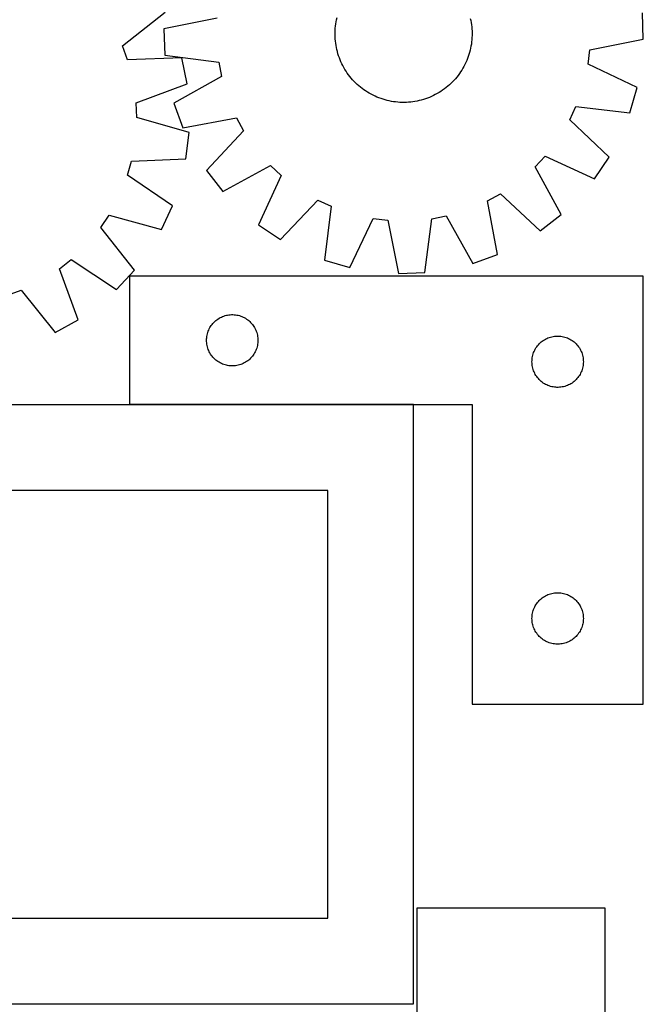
# Model space of a CAD drawing. Header units: millimetres. Extents: x 7 to 1493, y 7 to 2993.
# Tile 8 of 12: x 1129 to 1493, y 1763 to 2338. Entities that reach past the tile are written whole.
import ezdxf

# ---------------------------------------------------------------- set-up
doc = ezdxf.new("R2010")
doc.units = ezdxf.units.MM
doc.layers.add('COMMON', color=5, linetype='CONTINUOUS', true_color=0x0000ff)
doc.layers.add('CUT', color=7, linetype='CONTINUOUS', true_color=0x000000)

msp = doc.modelspace()

# ---------------------------------------------------------------- linework, layer by layer
at = {"layer": 'COMMON'}
msp.add_line((1359.253849, 2113.009714), (1193.354845, 2113.009714), dxfattribs=at)
at = {"layer": 'CUT'}
for p, q in [((1189.293248, 2322.577258), (1214.138422, 2342.36847)), ((1493.353948, 2326.58856), (1492.837444, 2341.965939)), ((1244.573186, 2338.772062), (1213.418071, 2332.580648)), ((1313.817796, 2335.446048), (1314.021433, 2336.686024)), ((1314.021433, 2336.686024), (1314.263918, 2337.918991)), ((1314.263918, 2337.918991), (1314.545012, 2339.143733)), ((1392.333345, 2338.700802), (1392.600473, 2337.472939)), ((1392.600473, 2337.472939), (1392.828902, 2336.23729)), ((1392.828902, 2336.23729), (1393.018405, 2334.995076)), ((1213.418071, 2332.580648), (1213.934575, 2317.20327)), ((1313.388015, 2329.184052), (1313.39517, 2330.440617)), ((1313.39517, 2330.440617), (1313.441791, 2331.696337)), ((1313.441791, 2331.696337), (1313.527832, 2332.949973)), ((1313.527832, 2332.949973), (1313.653209, 2334.200288)), ((1313.653209, 2334.200288), (1313.817796, 2335.446048)), ((1393.018405, 2334.995076), (1393.168796, 2333.747523)), ((1393.168796, 2333.747523), (1393.279926, 2332.495861)), ((1393.279926, 2332.495861), (1393.351686, 2331.241327)), ((1393.351686, 2331.241327), (1393.384004, 2329.985157)), ((1393.384004, 2329.985157), (1393.376849, 2328.728592)), ((1313.420333, 2327.927882), (1313.388015, 2329.184052)), ((1313.492093, 2326.673347), (1313.420333, 2327.927882)), ((1313.603223, 2325.421686), (1313.492093, 2326.673347)), ((1313.753614, 2324.174132), (1313.603223, 2325.421686)), ((1313.943117, 2322.931919), (1313.753614, 2324.174132)), ((1393.11881, 2324.96892), (1392.954222, 2323.72316)), ((1393.244187, 2326.219235), (1393.11881, 2324.96892)), ((1393.330228, 2327.472872), (1393.244187, 2326.219235)), ((1393.376849, 2328.728592), (1393.330228, 2327.472872)), ((1462.198833, 2320.397147), (1493.353948, 2326.58856)), ((1192.257334, 2314.531541), (1189.293248, 2322.577258)), ((1314.171545, 2321.69627), (1313.943117, 2322.931919)), ((1314.438674, 2320.468406), (1314.171545, 2321.69627)), ((1314.744239, 2319.249539), (1314.438674, 2320.468406)), ((1315.087938, 2318.040872), (1314.744239, 2319.249539)), ((1391.907581, 2318.810168), (1391.55014, 2317.605492)), ((1392.227007, 2320.025476), (1391.907581, 2318.810168)), ((1392.5081, 2321.250218), (1392.227007, 2320.025476)), ((1392.750585, 2322.483185), (1392.5081, 2321.250218)), ((1392.954222, 2323.72316), (1392.750585, 2322.483185)), ((1461.14256, 2311.888113), (1462.198833, 2320.397147)), ((1224.004087, 2315.589103), (1192.257334, 2314.531541)), ((1213.934575, 2317.20327), (1245.434923, 2313.116362)), ((1226.998927, 2300.497334), (1224.004087, 2315.589103)), ((1245.434923, 2313.116362), (1247.059784, 2304.697384)), ((1315.469434, 2316.843596), (1315.087938, 2318.040872)), ((1315.888348, 2315.658895), (1315.469434, 2316.843596)), ((1316.344268, 2314.487936), (1315.888348, 2315.658895)), ((1316.836743, 2313.331876), (1316.344268, 2314.487936)), ((1317.365289, 2312.191856), (1316.836743, 2313.331876)), ((1389.747824, 2312.916717), (1389.20633, 2311.78279)), ((1390.253432, 2314.067094), (1389.747824, 2312.916717)), ((1390.722657, 2315.232785), (1390.253432, 2314.067094)), ((1391.155035, 2316.412639), (1390.722657, 2315.232785)), ((1391.55014, 2317.605492), (1391.155035, 2316.412639)), ((1317.929382, 2311.069), (1317.365289, 2312.191856)), ((1318.528467, 2309.964417), (1317.929382, 2311.069)), ((1319.161952, 2308.879196), (1318.528467, 2309.964417)), ((1319.829212, 2307.81441), (1319.161952, 2308.879196)), ((1320.529589, 2306.771107), (1319.829212, 2307.81441)), ((1321.262391, 2305.750319), (1320.529589, 2306.771107)), ((1386.692717, 2307.433686), (1385.980505, 2306.398427)), ((1387.37206, 2308.490805), (1386.692717, 2307.433686)), ((1388.017862, 2309.568741), (1387.37206, 2308.490805)), ((1388.629487, 2310.66643), (1388.017862, 2309.568741)), ((1389.20633, 2311.78279), (1388.629487, 2310.66643)), ((1489.838247, 2298.26709), (1461.14256, 2311.888113)), ((1247.059784, 2304.697384), (1219.342761, 2289.18154)), ((1322.026895, 2304.753053), (1321.262391, 2305.750319)), ((1322.822347, 2303.780292), (1322.026895, 2304.753053)), ((1323.647961, 2302.832997), (1322.822347, 2303.780292)), ((1324.502923, 2301.912103), (1323.647961, 2302.832997)), ((1325.38639, 2301.018518), (1324.502923, 2301.912103)), ((1326.297488, 2300.153124), (1325.38639, 2301.018518)), ((1381.952096, 2301.584985), (1381.058511, 2300.701518)), ((1382.817489, 2302.496083), (1381.952096, 2301.584985)), ((1383.653838, 2303.433915), (1382.817489, 2302.496083)), ((1384.460315, 2304.397554), (1383.653838, 2303.433915)), ((1385.236127, 2305.38605), (1384.460315, 2304.397554)), ((1385.980505, 2306.398427), (1385.236127, 2305.38605)), ((1197.253941, 2289.352355), (1226.998927, 2300.497334)), ((1327.23532, 2299.316776), (1326.297488, 2300.153124)), ((1328.198959, 2298.510298), (1327.23532, 2299.316776)), ((1329.187455, 2297.734487), (1328.198959, 2298.510298)), ((1330.199832, 2296.990108), (1329.187455, 2297.734487)), ((1331.235091, 2296.277896), (1330.199832, 2296.990108)), ((1332.29221, 2295.598554), (1331.235091, 2296.277896)), ((1333.370146, 2294.952752), (1332.29221, 2295.598554)), ((1374.091417, 2295.360547), (1373.006197, 2294.727062)), ((1375.156204, 2296.027807), (1374.091417, 2295.360547)), ((1376.199506, 2296.728184), (1375.156204, 2296.027807)), ((1377.220294, 2297.460986), (1376.199506, 2296.728184)), ((1378.217561, 2298.22549), (1377.220294, 2297.460986)), ((1379.190321, 2299.020942), (1378.217561, 2298.22549)), ((1380.137616, 2299.846556), (1379.190321, 2299.020942)), ((1381.058511, 2300.701518), (1380.137616, 2299.846556)), ((1485.5776, 2283.482726), (1489.838247, 2298.26709)), ((1334.467835, 2294.341127), (1333.370146, 2294.952752)), ((1335.584195, 2293.764283), (1334.467835, 2294.341127)), ((1336.718122, 2293.22279), (1335.584195, 2293.764283)), ((1337.868499, 2292.717181), (1336.718122, 2293.22279)), ((1339.03419, 2292.247956), (1337.868499, 2292.717181)), ((1340.214044, 2291.815578), (1339.03419, 2292.247956)), ((1341.406897, 2291.420474), (1340.214044, 2291.815578)), ((1342.611573, 2291.063032), (1341.406897, 2291.420474)), ((1343.826881, 2290.743607), (1342.611573, 2291.063032)), ((1345.051623, 2290.462513), (1343.826881, 2290.743607)), ((1346.28459, 2290.220028), (1345.051623, 2290.462513)), ((1347.524565, 2290.016391), (1346.28459, 2290.220028)), ((1348.770325, 2289.851804), (1347.524565, 2290.016391)), ((1350.02064, 2289.726427), (1348.770325, 2289.851804)), ((1351.274277, 2289.640386), (1350.02064, 2289.726427)), ((1352.529997, 2289.593765), (1351.274277, 2289.640386)), ((1353.786562, 2289.58661), (1352.529997, 2289.593765)), ((1355.042731, 2289.618928), (1353.786562, 2289.58661)), ((1356.297266, 2289.690688), (1355.042731, 2289.618928)), ((1357.548928, 2289.801818), (1356.297266, 2289.690688)), ((1358.796481, 2289.952209), (1357.548928, 2289.801818)), ((1360.038695, 2290.141712), (1358.796481, 2289.952209)), ((1361.274344, 2290.37014), (1360.038695, 2290.141712)), ((1362.502207, 2290.637269), (1361.274344, 2290.37014)), ((1363.721074, 2290.942834), (1362.502207, 2290.637269)), ((1364.929742, 2291.286533), (1363.721074, 2290.942834)), ((1366.127017, 2291.668029), (1364.929742, 2291.286533)), ((1367.311719, 2292.086943), (1366.127017, 2291.668029)), ((1368.482677, 2292.542863), (1367.311719, 2292.086943)), ((1369.638737, 2293.035339), (1368.482677, 2292.542863)), ((1370.778758, 2293.563884), (1369.638737, 2293.035339)), ((1371.901614, 2294.127977), (1370.778758, 2293.563884)), ((1373.006197, 2294.727062), (1371.901614, 2294.127977)), ((1197.586691, 2280.78447), (1197.253941, 2289.352355)), ((1219.342761, 2289.18154), (1224.585857, 2274.716392)), ((1450.400062, 2279.455636), (1454.034074, 2287.221801)), ((1454.034074, 2287.221801), (1485.5776, 2283.482726)), ((1228.106451, 2271.979985), (1197.586691, 2280.78447)), ((1224.585857, 2274.716392), (1255.807392, 2280.563655)), ((1255.807392, 2280.563655), (1259.954334, 2273.05884)), ((1473.482155, 2257.633818), (1450.400062, 2279.455636)), ((1259.954334, 2273.05884), (1238.388538, 2249.737365)), ((1226.291101, 2256.701403), (1228.106451, 2271.979985)), ((1192.226792, 2247.042236), (1194.55795, 2255.293604)), ((1194.55795, 2255.293604), (1226.291101, 2256.701403)), ((1430.161153, 2251.930131), (1436.017181, 2258.193222)), ((1436.017181, 2258.193222), (1464.861419, 2244.889664)), ((1464.861419, 2244.889664), (1473.482155, 2257.633818)), ((1238.388538, 2249.737365), (1247.844995, 2237.600398)), ((1247.844995, 2237.600398), (1275.731536, 2252.80946)), ((1275.731536, 2252.80946), (1281.994627, 2246.953433)), ((1445.370216, 2224.04359), (1430.161153, 2251.930131)), ((1218.532074, 2229.237548), (1192.226792, 2247.042236)), ((1281.994627, 2246.953433), (1268.691069, 2218.109194)), ((1281.435223, 2209.488458), (1303.257041, 2232.570551)), ((1303.257041, 2232.570551), (1311.023206, 2228.93654)), ((1402.406958, 2232.005987), (1409.911773, 2236.152929)), ((1408.254221, 2200.784452), (1402.406958, 2232.005987)), ((1409.911773, 2236.152929), (1433.233249, 2214.587133)), ((1212.084231, 2215.267728), (1218.532074, 2229.237548)), ((1311.023206, 2228.93654), (1307.284131, 2197.393013)), ((1176.702301, 2216.607765), (1181.469177, 2223.734915)), ((1181.469177, 2223.734915), (1212.084231, 2215.267728)), ((1322.068495, 2193.132366), (1335.689518, 2221.828054)), ((1335.689518, 2221.828054), (1344.198552, 2220.771781)), ((1344.198552, 2220.771781), (1350.389965, 2189.616666)), ((1365.767344, 2190.13317), (1369.854251, 2221.633518)), ((1369.854251, 2221.633518), (1378.27323, 2223.258379)), ((1378.27323, 2223.258379), (1393.789074, 2195.541356)), ((1433.233249, 2214.587133), (1445.370216, 2224.04359)), ((1196.21816, 2191.545721), (1176.702301, 2216.607765)), ((1268.691069, 2218.109194), (1281.435223, 2209.488458)), ((1152.532865, 2192.460194), (1159.268844, 2197.76547)), ((1159.268844, 2197.76547), (1185.768986, 2180.252126)), ((1393.789074, 2195.541356), (1408.254221, 2200.784452)), ((1163.348952, 2162.594042), (1152.532865, 2192.460194)), ((1307.284131, 2197.393013), (1322.068495, 2193.132366)), ((1185.768986, 2180.252126), (1196.21816, 2191.545721)), ((1493.354845, 2188.109714), (1193.354845, 2188.109714)), ((1193.354845, 2188.109714), (1193.354845, 2113.109714)), ((1350.389965, 2189.616666), (1365.767344, 2190.13317)), ((1493.354845, 1938.109714), (1493.354845, 2188.109714)), ((1122.084355, 2176.963256), (1130.130072, 2179.927342)), ((1130.130072, 2179.927342), (1149.921284, 2155.082167)), ((1244.351631, 2162.607303), (1244.981189, 2163.054869)), ((1244.981189, 2163.054869), (1245.632953, 2163.469433)), ((1245.632953, 2163.469433), (1246.305194, 2163.849896)), ((1246.305194, 2163.849896), (1246.996129, 2164.195248)), ((1246.996129, 2164.195248), (1247.703926, 2164.504574)), ((1247.703926, 2164.504574), (1248.426709, 2164.777052)), ((1248.426709, 2164.777052), (1249.16256, 2165.011962)), ((1249.16256, 2165.011962), (1249.909529, 2165.20868)), ((1249.909529, 2165.20868), (1250.665633, 2165.366683)), ((1250.665633, 2165.366683), (1251.428869, 2165.485554)), ((1251.428869, 2165.485554), (1252.197213, 2165.564977)), ((1252.197213, 2165.564977), (1252.968626, 2165.604741)), ((1252.968626, 2165.604741), (1253.741063, 2165.604741)), ((1253.741063, 2165.604741), (1254.512477, 2165.564977)), ((1254.512477, 2165.564977), (1255.28082, 2165.485554)), ((1255.28082, 2165.485554), (1256.044056, 2165.366683)), ((1256.044056, 2165.366683), (1256.800161, 2165.20868)), ((1256.800161, 2165.20868), (1257.547129, 2165.011962)), ((1257.547129, 2165.011962), (1258.28298, 2164.777052)), ((1258.28298, 2164.777052), (1259.005763, 2164.504574)), ((1259.005763, 2164.504574), (1259.713561, 2164.195248)), ((1259.713561, 2164.195248), (1260.404496, 2163.849896)), ((1260.404496, 2163.849896), (1261.076737, 2163.469433)), ((1261.076737, 2163.469433), (1261.728501, 2163.054869)), ((1261.728501, 2163.054869), (1262.358059, 2162.607303)), ((1149.921284, 2155.082167), (1163.348952, 2162.594042)), ((1239.610091, 2156.616523), (1239.937539, 2157.316121)), ((1239.937539, 2157.316121), (1240.300566, 2157.997935)), ((1240.300566, 2157.997935), (1240.698211, 2158.660157)), ((1240.698211, 2158.660157), (1241.12942, 2159.301031)), ((1241.12942, 2159.301031), (1241.593048, 2159.918856)), ((1241.593048, 2159.918856), (1242.087866, 2160.511996)), ((1242.087866, 2160.511996), (1242.612562, 2161.078876)), ((1242.612562, 2161.078876), (1243.165745, 2161.617995)), ((1243.165745, 2161.617995), (1243.745947, 2162.127921)), ((1243.745947, 2162.127921), (1244.351631, 2162.607303)), ((1262.358059, 2162.607303), (1262.963742, 2162.127921)), ((1262.963742, 2162.127921), (1263.543945, 2161.617995)), ((1263.543945, 2161.617995), (1264.097128, 2161.078876)), ((1264.097128, 2161.078876), (1264.621824, 2160.511996)), ((1264.621824, 2160.511996), (1265.116642, 2159.918856)), ((1265.116642, 2159.918856), (1265.58027, 2159.301031)), ((1265.58027, 2159.301031), (1266.011478, 2158.660157)), ((1266.011478, 2158.660157), (1266.409123, 2157.997935)), ((1266.409123, 2157.997935), (1266.772151, 2157.316121)), ((1266.772151, 2157.316121), (1267.099598, 2156.616523)), ((1238.374733, 2151.381895), (1238.434347, 2152.152029)), ((1238.434347, 2152.152029), (1238.533526, 2152.918073)), ((1238.533526, 2152.918073), (1238.672009, 2153.677995)), ((1238.672009, 2153.677995), (1238.849429, 2154.429781)), ((1238.849429, 2154.429781), (1239.065314, 2155.171437)), ((1239.065314, 2155.171437), (1239.319092, 2155.900995)), ((1239.319092, 2155.900995), (1239.610091, 2156.616523)), ((1267.099598, 2156.616523), (1267.390597, 2155.900995)), ((1267.390597, 2155.900995), (1267.644375, 2155.171437)), ((1267.644375, 2155.171437), (1267.860261, 2154.429781)), ((1267.860261, 2154.429781), (1268.03768, 2153.677995)), ((1268.03768, 2153.677995), (1268.176163, 2152.918073)), ((1268.176163, 2152.918073), (1268.275343, 2152.152029)), ((1268.275343, 2152.152029), (1268.334956, 2151.381895)), ((1436.305194, 2151.349896), (1436.996129, 2151.695248)), ((1436.996129, 2151.695248), (1437.703926, 2152.004574)), ((1437.703926, 2152.004574), (1438.426709, 2152.277052)), ((1438.426709, 2152.277052), (1439.16256, 2152.511962)), ((1439.16256, 2152.511962), (1439.909529, 2152.70868)), ((1439.909529, 2152.70868), (1440.665633, 2152.866683)), ((1440.665633, 2152.866683), (1441.428869, 2152.985554)), ((1441.428869, 2152.985554), (1442.197213, 2153.064977)), ((1442.197213, 2153.064977), (1442.968626, 2153.104741)), ((1442.968626, 2153.104741), (1443.741063, 2153.104741)), ((1443.741063, 2153.104741), (1444.512477, 2153.064977)), ((1444.512477, 2153.064977), (1445.28082, 2152.985554)), ((1445.28082, 2152.985554), (1446.044056, 2152.866683)), ((1446.044056, 2152.866683), (1446.800161, 2152.70868)), ((1446.800161, 2152.70868), (1447.547129, 2152.511962)), ((1447.547129, 2152.511962), (1448.28298, 2152.277052)), ((1448.28298, 2152.277052), (1449.005763, 2152.004574)), ((1449.005763, 2152.004574), (1449.713561, 2151.695248)), ((1449.713561, 2151.695248), (1450.404496, 2151.349896)), ((1238.354845, 2150.609714), (1238.374733, 2151.381895)), ((1238.374733, 2149.837533), (1238.354845, 2150.609714)), ((1238.434347, 2149.067399), (1238.374733, 2149.837533)), ((1238.533526, 2148.301355), (1238.434347, 2149.067399)), ((1238.672009, 2147.541433), (1238.533526, 2148.301355)), ((1238.849429, 2146.789647), (1238.672009, 2147.541433)), ((1239.065314, 2146.047992), (1238.849429, 2146.789647)), ((1239.319092, 2145.318433), (1239.065314, 2146.047992)), ((1267.644375, 2146.047992), (1267.390597, 2145.318433)), ((1267.860261, 2146.789647), (1267.644375, 2146.047992)), ((1268.03768, 2147.541433), (1267.860261, 2146.789647)), ((1268.176163, 2148.301355), (1268.03768, 2147.541433)), ((1268.275343, 2149.067399), (1268.176163, 2148.301355)), ((1268.334956, 2149.837533), (1268.275343, 2149.067399)), ((1268.334956, 2151.381895), (1268.354845, 2150.609714)), ((1268.354845, 2150.609714), (1268.334956, 2149.837533)), ((1430.300566, 2145.497935), (1430.698211, 2146.160157)), ((1430.698211, 2146.160157), (1431.12942, 2146.801031)), ((1431.12942, 2146.801031), (1431.593048, 2147.418856)), ((1431.593048, 2147.418856), (1432.087866, 2148.011996)), ((1432.087866, 2148.011996), (1432.612562, 2148.578876)), ((1432.612562, 2148.578876), (1433.165745, 2149.117995)), ((1433.165745, 2149.117995), (1433.745947, 2149.627921)), ((1433.745947, 2149.627921), (1434.351631, 2150.107303)), ((1434.351631, 2150.107303), (1434.981189, 2150.554869)), ((1434.981189, 2150.554869), (1435.632953, 2150.969433)), ((1435.632953, 2150.969433), (1436.305194, 2151.349896)), ((1450.404496, 2151.349896), (1451.076737, 2150.969433)), ((1451.076737, 2150.969433), (1451.728501, 2150.554869)), ((1451.728501, 2150.554869), (1452.358059, 2150.107303)), ((1452.358059, 2150.107303), (1452.963742, 2149.627921)), ((1452.963742, 2149.627921), (1453.543945, 2149.117995)), ((1453.543945, 2149.117995), (1454.097128, 2148.578876)), ((1454.097128, 2148.578876), (1454.621824, 2148.011996)), ((1454.621824, 2148.011996), (1455.116642, 2147.418856)), ((1455.116642, 2147.418856), (1455.58027, 2146.801031)), ((1455.58027, 2146.801031), (1456.011478, 2146.160157)), ((1456.011478, 2146.160157), (1456.409123, 2145.497935)), ((1239.610091, 2144.602905), (1239.319092, 2145.318433)), ((1239.937539, 2143.903307), (1239.610091, 2144.602905)), ((1240.300566, 2143.221493), (1239.937539, 2143.903307)), ((1240.698211, 2142.559271), (1240.300566, 2143.221493)), ((1241.12942, 2141.918398), (1240.698211, 2142.559271)), ((1241.593048, 2141.300572), (1241.12942, 2141.918398)), ((1242.087866, 2140.707432), (1241.593048, 2141.300572)), ((1242.612562, 2140.140552), (1242.087866, 2140.707432)), ((1243.165745, 2139.601434), (1242.612562, 2140.140552)), ((1264.097128, 2140.140552), (1263.543945, 2139.601434)), ((1264.621824, 2140.707432), (1264.097128, 2140.140552)), ((1265.116642, 2141.300572), (1264.621824, 2140.707432)), ((1265.58027, 2141.918398), (1265.116642, 2141.300572)), ((1266.011478, 2142.559271), (1265.58027, 2141.918398)), ((1266.409123, 2143.221493), (1266.011478, 2142.559271)), ((1266.772151, 2143.903307), (1266.409123, 2143.221493)), ((1267.099598, 2144.602905), (1266.772151, 2143.903307)), ((1267.390597, 2145.318433), (1267.099598, 2144.602905)), ((1428.434347, 2139.652029), (1428.533526, 2140.418073)), ((1428.533526, 2140.418073), (1428.672009, 2141.177995)), ((1428.672009, 2141.177995), (1428.849429, 2141.929781)), ((1428.849429, 2141.929781), (1429.065314, 2142.671437)), ((1429.065314, 2142.671437), (1429.319092, 2143.400995)), ((1429.319092, 2143.400995), (1429.610091, 2144.116523)), ((1429.610091, 2144.116523), (1429.937539, 2144.816121)), ((1429.937539, 2144.816121), (1430.300566, 2145.497935)), ((1456.409123, 2145.497935), (1456.772151, 2144.816121)), ((1456.772151, 2144.816121), (1457.099598, 2144.116523)), ((1457.099598, 2144.116523), (1457.390597, 2143.400995)), ((1457.390597, 2143.400995), (1457.644375, 2142.671437)), ((1457.644375, 2142.671437), (1457.860261, 2141.929781)), ((1457.860261, 2141.929781), (1458.03768, 2141.177995)), ((1458.03768, 2141.177995), (1458.176163, 2140.418073)), ((1458.176163, 2140.418073), (1458.275343, 2139.652029)), ((1243.745947, 2139.091507), (1243.165745, 2139.601434)), ((1244.351631, 2138.612125), (1243.745947, 2139.091507)), ((1244.981189, 2138.164559), (1244.351631, 2138.612125)), ((1245.632953, 2137.749995), (1244.981189, 2138.164559)), ((1246.305194, 2137.369532), (1245.632953, 2137.749995)), ((1246.996129, 2137.02418), (1246.305194, 2137.369532)), ((1247.703926, 2136.714855), (1246.996129, 2137.02418)), ((1248.426709, 2136.442376), (1247.703926, 2136.714855)), ((1249.16256, 2136.207466), (1248.426709, 2136.442376)), ((1249.909529, 2136.010748), (1249.16256, 2136.207466)), ((1250.665633, 2135.852745), (1249.909529, 2136.010748)), ((1251.428869, 2135.733874), (1250.665633, 2135.852745)), ((1252.197213, 2135.654451), (1251.428869, 2135.733874)), ((1252.968626, 2135.614687), (1252.197213, 2135.654451)), ((1253.741063, 2135.614687), (1252.968626, 2135.614687)), ((1254.512477, 2135.654451), (1253.741063, 2135.614687)), ((1255.28082, 2135.733874), (1254.512477, 2135.654451)), ((1256.044056, 2135.852745), (1255.28082, 2135.733874)), ((1256.800161, 2136.010748), (1256.044056, 2135.852745)), ((1257.547129, 2136.207466), (1256.800161, 2136.010748)), ((1258.28298, 2136.442376), (1257.547129, 2136.207466)), ((1259.005763, 2136.714855), (1258.28298, 2136.442376)), ((1259.713561, 2137.02418), (1259.005763, 2136.714855)), ((1260.404496, 2137.369532), (1259.713561, 2137.02418)), ((1261.076737, 2137.749995), (1260.404496, 2137.369532)), ((1261.728501, 2138.164559), (1261.076737, 2137.749995)), ((1262.358059, 2138.612125), (1261.728501, 2138.164559)), ((1262.963742, 2139.091507), (1262.358059, 2138.612125)), ((1263.543945, 2139.601434), (1262.963742, 2139.091507)), ((1428.354845, 2138.109714), (1428.374733, 2138.881895)), ((1428.374733, 2137.337533), (1428.354845, 2138.109714)), ((1428.374733, 2138.881895), (1428.434347, 2139.652029)), ((1428.434347, 2136.567399), (1428.374733, 2137.337533)), ((1428.533526, 2135.801355), (1428.434347, 2136.567399)), ((1428.672009, 2135.041433), (1428.533526, 2135.801355)), ((1428.849429, 2134.289647), (1428.672009, 2135.041433)), ((1429.065314, 2133.547992), (1428.849429, 2134.289647)), ((1457.860261, 2134.289647), (1457.644375, 2133.547992)), ((1458.03768, 2135.041433), (1457.860261, 2134.289647)), ((1458.176163, 2135.801355), (1458.03768, 2135.041433)), ((1458.275343, 2136.567399), (1458.176163, 2135.801355)), ((1458.275343, 2139.652029), (1458.334956, 2138.881895)), ((1458.334956, 2137.337533), (1458.275343, 2136.567399)), ((1458.334956, 2138.881895), (1458.354845, 2138.109714)), ((1458.354845, 2138.109714), (1458.334956, 2137.337533)), ((1429.319092, 2132.818433), (1429.065314, 2133.547992)), ((1429.610091, 2132.102905), (1429.319092, 2132.818433)), ((1429.937539, 2131.403307), (1429.610091, 2132.102905)), ((1430.300566, 2130.721493), (1429.937539, 2131.403307)), ((1430.698211, 2130.059271), (1430.300566, 2130.721493)), ((1431.12942, 2129.418398), (1430.698211, 2130.059271)), ((1431.593048, 2128.800572), (1431.12942, 2129.418398)), ((1432.087866, 2128.207432), (1431.593048, 2128.800572)), ((1455.116642, 2128.800572), (1454.621824, 2128.207432)), ((1455.58027, 2129.418398), (1455.116642, 2128.800572)), ((1456.011478, 2130.059271), (1455.58027, 2129.418398)), ((1456.409123, 2130.721493), (1456.011478, 2130.059271)), ((1456.772151, 2131.403307), (1456.409123, 2130.721493)), ((1457.099598, 2132.102905), (1456.772151, 2131.403307)), ((1457.390597, 2132.818433), (1457.099598, 2132.102905)), ((1457.644375, 2133.547992), (1457.390597, 2132.818433)), ((1432.612562, 2127.640552), (1432.087866, 2128.207432)), ((1433.165745, 2127.101434), (1432.612562, 2127.640552)), ((1433.745947, 2126.591507), (1433.165745, 2127.101434)), ((1434.351631, 2126.112125), (1433.745947, 2126.591507)), ((1434.981189, 2125.664559), (1434.351631, 2126.112125)), ((1435.632953, 2125.249995), (1434.981189, 2125.664559)), ((1436.305194, 2124.869532), (1435.632953, 2125.249995)), ((1436.996129, 2124.52418), (1436.305194, 2124.869532)), ((1437.703926, 2124.214855), (1436.996129, 2124.52418)), ((1438.426709, 2123.942376), (1437.703926, 2124.214855)), ((1439.16256, 2123.707466), (1438.426709, 2123.942376)), ((1439.909529, 2123.510748), (1439.16256, 2123.707466)), ((1440.665633, 2123.352745), (1439.909529, 2123.510748)), ((1441.428869, 2123.233874), (1440.665633, 2123.352745)), ((1442.197213, 2123.154451), (1441.428869, 2123.233874)), ((1442.968626, 2123.114687), (1442.197213, 2123.154451)), ((1443.741063, 2123.114687), (1442.968626, 2123.114687)), ((1444.512477, 2123.154451), (1443.741063, 2123.114687)), ((1445.28082, 2123.233874), (1444.512477, 2123.154451)), ((1446.044056, 2123.352745), (1445.28082, 2123.233874)), ((1446.800161, 2123.510748), (1446.044056, 2123.352745)), ((1447.547129, 2123.707466), (1446.800161, 2123.510748)), ((1448.28298, 2123.942376), (1447.547129, 2123.707466)), ((1449.005763, 2124.214855), (1448.28298, 2123.942376)), ((1449.713561, 2124.52418), (1449.005763, 2124.214855)), ((1450.404496, 2124.869532), (1449.713561, 2124.52418)), ((1451.076737, 2125.249995), (1450.404496, 2124.869532)), ((1451.728501, 2125.664559), (1451.076737, 2125.249995)), ((1452.358059, 2126.112125), (1451.728501, 2125.664559)), ((1452.963742, 2126.591507), (1452.358059, 2126.112125)), ((1453.543945, 2127.101434), (1452.963742, 2126.591507)), ((1454.097128, 2127.640552), (1453.543945, 2127.101434)), ((1454.621824, 2128.207432), (1454.097128, 2127.640552)), ((1359.253849, 2112.909713), (909.253849, 2112.909713)), ((1193.354845, 2113.109714), (1393.354845, 2113.109714)), ((1359.253849, 1762.909713), (1359.253849, 2112.909713)), ((1393.354845, 2113.109714), (1393.354845, 1938.109714)), ((1309.253849, 2062.909713), (959.253849, 2062.909713)), ((1309.253849, 1812.909713), (1309.253849, 2062.909713)), ((1436.996129, 2001.695248), (1437.703926, 2002.004574)), ((1437.703926, 2002.004574), (1438.426709, 2002.277052)), ((1438.426709, 2002.277052), (1439.16256, 2002.511962)), ((1439.16256, 2002.511962), (1439.909529, 2002.70868)), ((1439.909529, 2002.70868), (1440.665633, 2002.866683)), ((1440.665633, 2002.866683), (1441.428869, 2002.985554)), ((1441.428869, 2002.985554), (1442.197213, 2003.064977)), ((1442.197213, 2003.064977), (1442.968626, 2003.104741)), ((1442.968626, 2003.104741), (1443.741063, 2003.104741)), ((1443.741063, 2003.104741), (1444.512477, 2003.064977)), ((1444.512477, 2003.064977), (1445.28082, 2002.985554)), ((1445.28082, 2002.985554), (1446.044056, 2002.866683)), ((1446.044056, 2002.866683), (1446.800161, 2002.70868)), ((1446.800161, 2002.70868), (1447.547129, 2002.511962)), ((1447.547129, 2002.511962), (1448.28298, 2002.277052)), ((1448.28298, 2002.277052), (1449.005763, 2002.004574)), ((1449.005763, 2002.004574), (1449.713561, 2001.695248)), ((1430.300566, 1995.497935), (1430.698211, 1996.160157)), ((1430.698211, 1996.160157), (1431.12942, 1996.801031)), ((1431.12942, 1996.801031), (1431.593048, 1997.418856)), ((1431.593048, 1997.418856), (1432.087866, 1998.011996)), ((1432.087866, 1998.011996), (1432.612562, 1998.578876)), ((1432.612562, 1998.578876), (1433.165745, 1999.117995)), ((1433.165745, 1999.117995), (1433.745947, 1999.627921)), ((1433.745947, 1999.627921), (1434.351631, 2000.107303)), ((1434.351631, 2000.107303), (1434.981189, 2000.554869)), ((1434.981189, 2000.554869), (1435.632953, 2000.969433)), ((1435.632953, 2000.969433), (1436.305194, 2001.349896)), ((1436.305194, 2001.349896), (1436.996129, 2001.695248)), ((1449.713561, 2001.695248), (1450.404496, 2001.349896)), ((1450.404496, 2001.349896), (1451.076737, 2000.969433)), ((1451.076737, 2000.969433), (1451.728501, 2000.554869)), ((1451.728501, 2000.554869), (1452.358059, 2000.107303)), ((1452.358059, 2000.107303), (1452.963742, 1999.627921)), ((1452.963742, 1999.627921), (1453.543945, 1999.117995)), ((1453.543945, 1999.117995), (1454.097128, 1998.578876)), ((1454.097128, 1998.578876), (1454.621824, 1998.011996)), ((1454.621824, 1998.011996), (1455.116642, 1997.418856)), ((1455.116642, 1997.418856), (1455.58027, 1996.801031)), ((1455.58027, 1996.801031), (1456.011478, 1996.160157)), ((1456.011478, 1996.160157), (1456.409123, 1995.497935)), ((1428.434347, 1989.652029), (1428.533526, 1990.418073)), ((1428.533526, 1990.418073), (1428.672009, 1991.177995)), ((1428.672009, 1991.177995), (1428.849429, 1991.929781)), ((1428.849429, 1991.929781), (1429.065314, 1992.671437)), ((1429.065314, 1992.671437), (1429.319092, 1993.400995)), ((1429.319092, 1993.400995), (1429.610091, 1994.116523)), ((1429.610091, 1994.116523), (1429.937539, 1994.816121)), ((1429.937539, 1994.816121), (1430.300566, 1995.497935)), ((1456.409123, 1995.497935), (1456.772151, 1994.816121)), ((1456.772151, 1994.816121), (1457.099598, 1994.116523)), ((1457.099598, 1994.116523), (1457.390597, 1993.400995)), ((1457.390597, 1993.400995), (1457.644375, 1992.671437)), ((1457.644375, 1992.671437), (1457.860261, 1991.929781)), ((1457.860261, 1991.929781), (1458.03768, 1991.177995)), ((1458.03768, 1991.177995), (1458.176163, 1990.418073)), ((1458.176163, 1990.418073), (1458.275343, 1989.652029)), ((1428.354845, 1988.109714), (1428.374733, 1988.881895)), ((1428.374733, 1987.337533), (1428.354845, 1988.109714)), ((1428.374733, 1988.881895), (1428.434347, 1989.652029)), ((1428.434347, 1986.567399), (1428.374733, 1987.337533)), ((1428.533526, 1985.801355), (1428.434347, 1986.567399)), ((1428.672009, 1985.041433), (1428.533526, 1985.801355)), ((1428.849429, 1984.289647), (1428.672009, 1985.041433)), ((1458.03768, 1985.041433), (1457.860261, 1984.289647)), ((1458.176163, 1985.801355), (1458.03768, 1985.041433)), ((1458.275343, 1986.567399), (1458.176163, 1985.801355)), ((1458.275343, 1989.652029), (1458.334956, 1988.881895)), ((1458.334956, 1987.337533), (1458.275343, 1986.567399)), ((1458.334956, 1988.881895), (1458.354845, 1988.109714)), ((1458.354845, 1988.109714), (1458.334956, 1987.337533)), ((1429.065314, 1983.547992), (1428.849429, 1984.289647)), ((1429.319092, 1982.818433), (1429.065314, 1983.547992)), ((1429.610091, 1982.102905), (1429.319092, 1982.818433)), ((1429.937539, 1981.403307), (1429.610091, 1982.102905)), ((1430.300566, 1980.721493), (1429.937539, 1981.403307)), ((1430.698211, 1980.059271), (1430.300566, 1980.721493)), ((1431.12942, 1979.418398), (1430.698211, 1980.059271)), ((1431.593048, 1978.800572), (1431.12942, 1979.418398)), ((1455.58027, 1979.418398), (1455.116642, 1978.800572)), ((1456.011478, 1980.059271), (1455.58027, 1979.418398)), ((1456.409123, 1980.721493), (1456.011478, 1980.059271)), ((1456.772151, 1981.403307), (1456.409123, 1980.721493)), ((1457.099598, 1982.102905), (1456.772151, 1981.403307)), ((1457.390597, 1982.818433), (1457.099598, 1982.102905)), ((1457.644375, 1983.547992), (1457.390597, 1982.818433)), ((1457.860261, 1984.289647), (1457.644375, 1983.547992)), ((1432.087866, 1978.207432), (1431.593048, 1978.800572)), ((1432.612562, 1977.640552), (1432.087866, 1978.207432)), ((1433.165745, 1977.101434), (1432.612562, 1977.640552)), ((1433.745947, 1976.591507), (1433.165745, 1977.101434)), ((1434.351631, 1976.112125), (1433.745947, 1976.591507)), ((1434.981189, 1975.664559), (1434.351631, 1976.112125)), ((1435.632953, 1975.249995), (1434.981189, 1975.664559)), ((1436.305194, 1974.869532), (1435.632953, 1975.249995)), ((1436.996129, 1974.52418), (1436.305194, 1974.869532)), ((1437.703926, 1974.214855), (1436.996129, 1974.52418)), ((1438.426709, 1973.942376), (1437.703926, 1974.214855)), ((1439.16256, 1973.707466), (1438.426709, 1973.942376)), ((1439.909529, 1973.510748), (1439.16256, 1973.707466)), ((1440.665633, 1973.352745), (1439.909529, 1973.510748)), ((1441.428869, 1973.233874), (1440.665633, 1973.352745)), ((1442.197213, 1973.154451), (1441.428869, 1973.233874)), ((1442.968626, 1973.114687), (1442.197213, 1973.154451)), ((1444.512477, 1973.154451), (1443.741063, 1973.114687)), ((1445.28082, 1973.233874), (1444.512477, 1973.154451)), ((1446.044056, 1973.352745), (1445.28082, 1973.233874)), ((1446.800161, 1973.510748), (1446.044056, 1973.352745)), ((1447.547129, 1973.707466), (1446.800161, 1973.510748)), ((1448.28298, 1973.942376), (1447.547129, 1973.707466)), ((1449.005763, 1974.214855), (1448.28298, 1973.942376)), ((1449.713561, 1974.52418), (1449.005763, 1974.214855)), ((1450.404496, 1974.869532), (1449.713561, 1974.52418)), ((1451.076737, 1975.249995), (1450.404496, 1974.869532)), ((1451.728501, 1975.664559), (1451.076737, 1975.249995)), ((1452.358059, 1976.112125), (1451.728501, 1975.664559)), ((1452.963742, 1976.591507), (1452.358059, 1976.112125)), ((1453.543945, 1977.101434), (1452.963742, 1976.591507)), ((1454.097128, 1977.640552), (1453.543945, 1977.101434)), ((1454.621824, 1978.207432), (1454.097128, 1977.640552)), ((1455.116642, 1978.800572), (1454.621824, 1978.207432)), ((1443.741063, 1973.114687), (1442.968626, 1973.114687)), ((1393.354845, 1938.109714), (1493.354845, 1938.109714)), ((1471.099119, 1818.922964), (1361.099119, 1818.922964)), ((1361.099119, 1818.922964), (1361.099119, 1638.922964)), ((1471.099119, 1638.922964), (1471.099119, 1818.922964)), ((959.253849, 1812.909713), (1309.253849, 1812.909713)), ((909.253849, 1762.909713), (1359.253849, 1762.909713))]:
    msp.add_line(p, q, dxfattribs=at)

doc.saveas('drawing.dxf')
